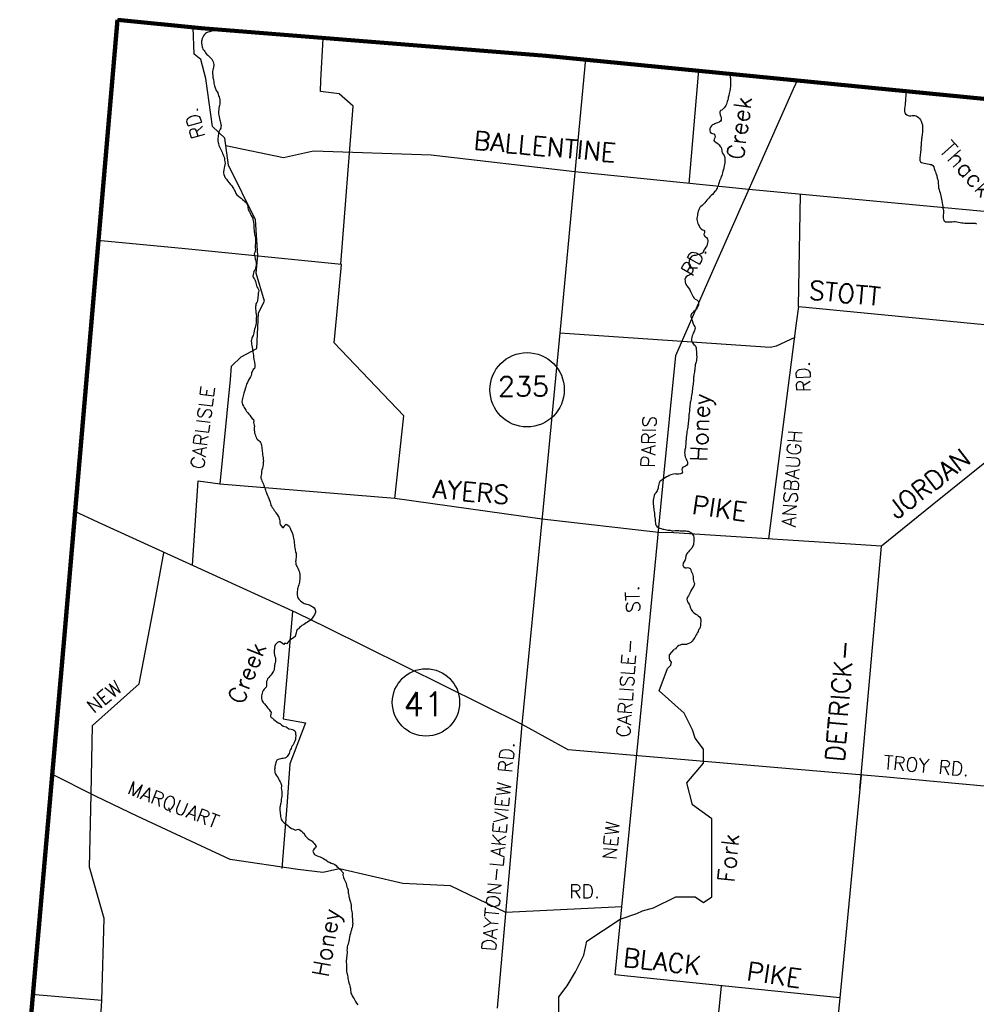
# Model space of a CAD drawing. Header units: feet. Extents: x 1615653 to 1618118, y 708897 to 711917.
# Tile 19 of 183: x 1618044 to 1618055, y 710540 to 710552. Entities that reach past the tile are written whole.
import ezdxf
from ezdxf.enums import TextEntityAlignment as Align

# ---------------------------------------------------------------- set-up
doc = ezdxf.new("R2010")
doc.units = ezdxf.units.FT
doc.header["$LTSCALE"] = 20
doc.header["$MEASUREMENT"] = 0
doc.layers.add('30_COUNTY_BORDER', color=6, linetype='Continuous', lineweight=100)
for name, color, linetype in [('35_INTERSTATE_ROADS', 130, 'Continuous'), ('36_MAJOR_ROADS', 130, 'Continuous'), ('37_MINOR_ROADS', 130, 'Continuous'), ('58_MAJOR_WATER', 170, 'Continuous'), ('59_WATER_NAMES', 130, 'Continuous'), ('ROAD-TEXT', 2, 'Continuous')]:
    doc.layers.add(name, color=color, linetype=linetype)
doc.styles.add('ROMANS', font='romans')
doc.styles.get("Standard").update_dxf_attribs({"font": 'simplex.shx'})

msp = doc.modelspace()

# ---------------------------------------------------------------- linework, layer by layer
at = {"layer": '30_COUNTY_BORDER', "linetype": 'Continuous'}
for points in [[(1618044.39495, 710544.63876), (1618045.02054, 710551.92615)], [(1618044.39495, 710544.63876), (1618045.02054, 710551.92615)], [(1618045.02054, 710551.92615), (1618046.00522, 710551.82647), (1618050.06693, 710551.50169)], [(1618045.02054, 710551.92615), (1618046.00522, 710551.82647), (1618050.06693, 710551.50169)], [(1618067.54456, 710549.82746), (1618058.5277, 710550.70268), (1618055.89224, 710550.92697), (1618050.06693, 710551.50169)], [(1618067.54456, 710549.82746), (1618058.5277, 710550.70268), (1618055.89224, 710550.92697), (1618050.06693, 710551.50169)], [(1618043.87078, 710538.69403), (1618044.39495, 710544.63876)], [(1618043.87078, 710538.69403), (1618044.39495, 710544.63876)]]:
    msp.add_lwpolyline(points, dxfattribs=at)
at = {"layer": '35_INTERSTATE_ROADS', "linetype": 'Continuous'}
for points in [[(1618050.39432, 710550.00203), (1618050.534, 710551.46387)], [(1618050.24179, 710548.3629), (1618050.39432, 710550.00203)], [(1618050.02086, 710546.07082), (1618050.24179, 710548.3629)], [(1618044.7989, 710546.00909), (1618044.51268, 710546.13941)], [(1618049.78318, 710543.62977), (1618050.02086, 710546.07082)], [(1618047.12787, 710544.94403), (1618044.7989, 710546.00909)], [(1618047.48816, 710544.76613), (1618047.12787, 710544.94403)], [(1618049.78318, 710543.62977), (1618047.48816, 710544.76613)], [(1618049.63767, 710541.93922), (1618049.78318, 710543.62977)], [(1618051.51107, 710543.22911), (1618050.32585, 710543.33166), (1618049.78318, 710543.62977)], [(1618054.02743, 710543.01388), (1618051.51107, 710543.22911)], [(1618056.54238, 710542.78423), (1618054.02743, 710543.01388)], [(1618049.49216, 710540.29282), (1618049.63767, 710541.93922)]]:
    msp.add_lwpolyline(points, dxfattribs=at)
at = {"layer": '35_INTERSTATE_ROADS'}
msp.add_lwpolyline([(1618053.77072, 710543.03358), (1618053.51931, 710540.41118), (1618053.43517, 710539.53237), (1618053.79577, 710539.25649), (1618054.09617, 710539.15333), (1618054.58854, 710538.90686), (1618056.78874, 710537.73361)], dxfattribs=at)
at = {"layer": '36_MAJOR_ROADS', "linetype": 'Continuous'}
for points in [[(1618046.00277, 710551.45748), (1618045.92555, 710551.52183), (1618045.91027, 710551.83589)], [(1618046.67282, 710549.15039), (1618046.64377, 710549.57136), (1618046.32614, 710550.21323), (1618046.28316, 710550.53256), (1618046.14092, 710550.67088), (1618046.0623, 710551.23203), (1618046.00277, 710551.45748)], [(1618052.97729, 710551.11099), (1618053.03049, 710551.23104)], [(1618051.96697, 710548.83716), (1618052.97729, 710551.11099)], [(1618046.29504, 710550.44431), (1618046.97598, 710550.30445), (1618047.32581, 710550.38426), (1618048.71411, 710550.33625), (1618050.40218, 710550.13862)], [(1618050.40218, 710550.13862), (1618052.45169, 710549.93039), (1618054.92264, 710549.70144), (1618057.39359, 710549.47249), (1618058.38171, 710549.37979), (1618060.85219, 710549.13089), (1618063.03652, 710548.91028)], [(1618045.77795, 710549.2346), (1618044.78638, 710549.32767)], [(1618047.60188, 710548.4472), (1618047.65649, 710549.04615), (1618045.77795, 710549.2346)], [(1618046.34983, 710547.68989), (1618046.36477, 710547.84685), (1618046.47596, 710547.95601), (1618046.65954, 710548.05575), (1618046.6805, 710548.47549), (1618046.74938, 710548.6142), (1618046.65388, 710548.9418), (1618046.67282, 710549.15039)], [(1618051.4396, 710546.43692), (1618051.58975, 710547.97505), (1618051.96697, 710548.83716)], [(1618048.28455, 710546.28983), (1618048.38873, 710547.26206), (1618047.57235, 710548.12404), (1618047.60188, 710548.4472)], [(1618053.01227, 710548.35355), (1618053.03741, 710548.55189), (1618055.34388, 710548.32758), (1618057.84951, 710548.08391), (1618058.40267, 710548.02932)], [(1618052.6857, 710545.81443), (1618053.01227, 710548.35355)], [(1618045.90336, 710545.50401), (1618045.97252, 710546.50018), (1618046.23025, 710546.4637), (1618046.34983, 710547.68989)], [(1618051.19782, 710543.96027), (1618051.4396, 710546.43692)], [(1618050.01824, 710546.04753), (1618048.28455, 710546.28983)], [(1618051.38615, 710545.88945), (1618050.01824, 710546.04753)], [(1618051.56599, 710545.88675), (1618051.38615, 710545.88945)], [(1618054.01128, 710545.72881), (1618051.56599, 710545.88675)], [(1618053.77072, 710543.03358), (1618054.01149, 710545.72899)], [(1618045.45344, 710545.03239), (1618045.56494, 710545.65137)], [(1618044.7127, 710542.80931), (1618044.72752, 710543.61652), (1618045.27592, 710544.11027), (1618045.45344, 710545.03239)], [(1618050.95605, 710541.48362), (1618051.19782, 710543.96027)], [(1618050.95605, 710541.48362), (1618049.59014, 710541.41741), (1618048.93991, 710541.73239), (1618048.37779, 710541.75941), (1618047.63311, 710541.93219), (1618047.4378, 710541.88762), (1618047.14476, 710541.92464), (1618046.34801, 710542.03918), (1618045.25403, 710542.54962), (1618044.76983, 710542.78202), (1618044.24177, 710543.04931)], [(1618053.75586, 710542.87786), (1618053.77072, 710543.03358)], [(1618044.83885, 710540.38042), (1618044.86464, 710541.3449), (1618044.69067, 710541.95023), (1618044.7127, 710542.80931)], [(1618051.02222, 710540.66763), (1618050.87592, 710540.68305), (1618050.95605, 710541.48362)], [(1618053.51931, 710540.41118), (1618051.02222, 710540.66763)], [(1618051.86556, 710533.92642), (1618051.89016, 710534.71227), (1618051.96542, 710535.25653), (1618052.04686, 710535.30784), (1618052.09995, 710535.93385), (1618051.98729, 710535.94506), (1618051.93567, 710536.24874), (1618051.89877, 710536.50819), (1618051.84304, 710536.70886), (1618052.02639, 710538.71697), (1618052.07058, 710539.18659), (1618051.99477, 710539.23542), (1618052.128, 710540.55063)], [(1618044.55003, 710538.43008), (1618044.65155, 710539.06548), (1618045.15722, 710539.85114), (1618044.81382, 710540.0015), (1618044.83885, 710540.38042)]]:
    msp.add_lwpolyline(points, dxfattribs=at)
at = {"layer": '37_MINOR_ROADS', "linetype": 'Continuous'}
for points in [[(1618047.41553, 710551.21336), (1618047.44132, 710551.70075)], [(1618051.74599, 710549.99844), (1618051.86324, 710551.3325)], [(1618047.64954, 710549.04923), (1618047.79439, 710550.90659), (1618047.62871, 710551.05277), (1618047.40845, 710551.07981), (1618047.41553, 710551.21336)], [(1618053.03394, 710548.5496), (1618053.05689, 710549.87328)], [(1618044.64601, 710547.6925), (1618044.78638, 710549.32767)], [(1618050.22808, 710548.24221), (1618052.6992, 710548.07109), (1618052.77545, 710548.0856)], [(1618055.5909, 710548.30429), (1618055.46719, 710546.90251), (1618054.60846, 710546.21035)], [(1618052.77545, 710548.0856), (1618052.99404, 710548.19014)], [(1618048.28455, 710546.28983), (1618046.22584, 710546.45895)], [(1618054.60846, 710546.21035), (1618054.01128, 710545.72881)], [(1618047.07962, 710544.96106), (1618046.97055, 710543.69756), (1618047.23173, 710543.65151), (1618047.05068, 710543.16746), (1618047.01592, 710542.72163)], [(1618047.01592, 710542.72163), (1618046.95454, 710541.93456)], [(1618044.83885, 710540.38042), (1618044.00968, 710540.45293)]]:
    msp.add_lwpolyline(points, dxfattribs=at)
at = {"layer": '58_MAJOR_WATER', "linetype": 'Continuous'}
for p, q in [((1618051.69938, 710545.4747), (1618051.71233, 710545.47435)), ((1618051.71233, 710545.47435), (1618051.72643, 710545.47895)), ((1618051.72643, 710545.47895), (1618051.74433, 710545.47545)), ((1618051.74433, 710545.47545), (1618051.75798, 710545.4651)), ((1618051.75798, 710545.4651), (1618051.76653, 710545.44885)), ((1618051.76653, 710545.44885), (1618051.77213, 710545.43365)), ((1618051.77213, 710545.43365), (1618051.77968, 710545.41845)), ((1618051.77968, 710545.41845), (1618051.78628, 710545.40425)), ((1618051.78628, 710545.40425), (1618051.79188, 710545.3891)), ((1618051.79188, 710545.3891), (1618051.79543, 710545.373)), ((1618051.79543, 710545.373), (1618051.79608, 710545.35995)), ((1618051.79608, 710545.35995), (1618051.79643, 710545.33595)), ((1618051.79643, 710545.33595), (1618051.79803, 710545.32085)), ((1618051.79803, 710545.32085), (1618051.80353, 710545.3037)), ((1618051.77203, 710545.2105), (1618051.76453, 710545.1917)), ((1618051.77938, 710545.2233), (1618051.77203, 710545.2105)), ((1618051.78993, 710545.24405), (1618051.77938, 710545.2233)), ((1618051.80128, 710545.25675), (1618051.78993, 710545.24405)), ((1618051.80863, 710545.27055), (1618051.80128, 710545.25675)), ((1618051.80353, 710545.3037), (1618051.80913, 710545.28855)), ((1618051.80913, 710545.28855), (1618051.80863, 710545.27055)), ((1618051.72358, 710545.11775), (1618051.72223, 710545.1048)), ((1618051.72223, 710545.1048), (1618051.72483, 710545.0907)), ((1618051.72993, 710545.1306), (1618051.72358, 710545.11775)), ((1618051.72483, 710545.0907), (1618051.72943, 710545.0756)), ((1618051.73928, 710545.14335), (1618051.72993, 710545.1306)), ((1618051.74768, 710545.15915), (1618051.73928, 710545.14335)), ((1618051.75508, 710545.17495), (1618051.74768, 710545.15915)), ((1618051.76453, 710545.1917), (1618051.75508, 710545.17495)), ((1618051.72943, 710545.0756), (1618051.73898, 710545.0593)), ((1618051.73898, 710545.0593), (1618051.74758, 710545.04505)), ((1618051.74758, 710545.04505), (1618051.75408, 710545.02785)), ((1618051.75408, 710545.02785), (1618051.75968, 710545.0127)), ((1618051.75968, 710545.0127), (1618051.76528, 710544.99955)), ((1618051.76528, 710544.99955), (1618051.77193, 710544.98535)), ((1618051.77193, 710544.98535), (1618051.78523, 710544.96195)), ((1618051.78523, 710544.96195), (1618051.79788, 710544.9496)), ((1618051.79788, 710544.9496), (1618051.81163, 710544.9402)), ((1618051.81163, 710544.9402), (1618051.82633, 710544.9298)), ((1618051.82633, 710544.9298), (1618051.84198, 710544.91935)), ((1618051.84198, 710544.91935), (1618051.85573, 710544.91)), ((1618051.85573, 710544.91), (1618051.87038, 710544.8976)), ((1618051.87038, 710544.8976), (1618051.88078, 710544.8763)), ((1618051.88078, 710544.8763), (1618051.88528, 710544.85915)), ((1618051.88528, 710544.85915), (1618051.88378, 710544.84115)), ((1618051.85918, 710544.74375), (1618051.85268, 710544.72495)), ((1618051.86953, 710544.7575), (1618051.85918, 710544.74375)), ((1618051.87703, 710544.7763), (1618051.86953, 710544.7575)), ((1618051.88248, 710544.79315), (1618051.87703, 710544.7763)), ((1618051.88218, 710544.8192), (1618051.88183, 710544.8062)), ((1618051.88183, 710544.8062), (1618051.88248, 710544.79315)), ((1618051.88378, 710544.84115), (1618051.88218, 710544.8192)), ((1618051.79508, 710544.62545), (1618051.78463, 710544.60975)), ((1618051.80443, 710544.6392), (1618051.79508, 710544.62545)), ((1618051.81283, 710544.654), (1618051.80443, 710544.6392)), ((1618051.82128, 710544.67075), (1618051.81283, 710544.654)), ((1618051.82863, 710544.68455), (1618051.82128, 710544.67075)), ((1618051.83798, 710544.6983), (1618051.82863, 710544.68455)), ((1618051.84733, 710544.7121), (1618051.83798, 710544.6983)), ((1618051.85268, 710544.72495), (1618051.84733, 710544.7121)), ((1618051.58558, 710544.52115), (1618051.57233, 710544.5115)), ((1618051.59793, 710544.5348), (1618051.58558, 710544.52115)), ((1618051.60923, 710544.5475), (1618051.59793, 710544.5348)), ((1618051.62453, 710544.5591), (1618051.60923, 710544.5475)), ((1618051.64063, 710544.56465), (1618051.62453, 710544.5591)), ((1618051.65783, 710544.5722), (1618051.64063, 710544.56465)), ((1618051.67183, 710544.5728), (1618051.65783, 710544.5722)), ((1618051.68778, 710544.57235), (1618051.67183, 710544.5728)), ((1618051.70273, 710544.57095), (1618051.68778, 710544.57235)), ((1618051.71578, 710544.5736), (1618051.70273, 710544.57095)), ((1618051.73093, 710544.5792), (1618051.71578, 710544.5736)), ((1618051.75308, 710544.5876), (1618051.73093, 710544.5792)), ((1618051.76928, 710544.59515), (1618051.75308, 710544.5876)), ((1618051.78463, 710544.60975), (1618051.76928, 710544.59515))]:
    msp.add_line(p, q, dxfattribs=at)
at = {"layer": '58_MAJOR_WATER'}
for p, q in [((1618051.51638, 710544.44918), (1618051.57233, 710544.5115)), ((1618051.51638, 710544.41601), (1618051.51638, 710544.44918)), ((1618051.52052, 710544.38699), (1618051.51638, 710544.41601)), ((1618051.39366, 710544.02571), (1618051.49192, 710544.28773)), ((1618051.49192, 710544.28773), (1618051.53296, 710544.32894)), ((1618051.54125, 710544.36211), (1618051.52052, 710544.38699)), ((1618051.53296, 710544.32894), (1618051.54125, 710544.36211)), ((1618051.68845, 710543.76368), (1618051.39366, 710544.02571)), ((1618051.78672, 710543.56717), (1618051.68845, 710543.76368)), ((1618051.81947, 710543.46891), (1618051.78672, 710543.56717)), ((1618051.91774, 710543.33789), (1618051.81947, 710543.46891)), ((1618051.91774, 710543.17413), (1618051.91774, 710543.33789)), ((1618051.72121, 710542.94486), (1618051.91774, 710543.17413)), ((1618051.78672, 710542.68283), (1618051.72121, 710542.94486)), ((1618052.016, 710542.51907), (1618051.78672, 710542.68283)), ((1618052.016, 710542.32255), (1618052.016, 710542.51907)), ((1618052.016, 710542.02777), (1618052.016, 710542.32255)), ((1618052.016, 710541.86401), (1618052.016, 710542.02777)), ((1618052.016, 710541.60198), (1618052.016, 710541.86401)), ((1618051.32815, 710541.47097), (1618051.59019, 710541.60198)), ((1618051.59019, 710541.60198), (1618051.62294, 710541.60198)), ((1618051.62294, 710541.60198), (1618051.81947, 710541.60198)), ((1618051.81947, 710541.60198), (1618051.91774, 710541.53648)), ((1618051.91774, 710541.53648), (1618052.016, 710541.60198)), ((1618050.93509, 710541.33996), (1618051.13162, 710541.40546)), ((1618051.13162, 710541.40546), (1618051.19713, 710541.43822)), ((1618051.19713, 710541.43822), (1618051.32815, 710541.47097)), ((1618050.73856, 710541.20895), (1618050.93509, 710541.33996)), ((1618050.54204, 710541.07793), (1618050.73856, 710541.20895)), ((1618050.50928, 710540.91417), (1618050.54204, 710541.07793)), ((1618050.41102, 710540.71765), (1618050.50928, 710540.91417)), ((1618050.31275, 710540.55388), (1618050.41102, 710540.71765)), ((1618050.21449, 710540.42287), (1618050.31275, 710540.55388)), ((1618050.21449, 710540.1936), (1618050.21449, 710540.42287))]:
    msp.add_line(p, q, dxfattribs=at)
at = {"layer": '58_MAJOR_WATER', "linetype": 'Continuous'}
for points in [[(1618046.19902, 710551.80951), (1618046.18088, 710551.80295), (1618046.16678, 710551.80025), (1618046.14963, 710551.79555), (1618046.13053, 710551.7909), (1618046.11543, 710551.78715), (1618046.10233, 710551.7834), (1618046.08518, 710551.7777), (1618046.07003, 710551.772), (1618046.05683, 710551.7642), (1618046.04358, 710551.75245), (1618046.03328, 710551.7376), (1618046.02393, 710551.7217), (1618046.01663, 710551.7048), (1618046.01223, 710551.68585), (1618046.00998, 710551.67285), (1618046.01058, 710551.6538), (1618046.01408, 710551.6277), (1618046.01773, 710551.60755), (1618046.02043, 710551.5935), (1618046.02618, 710551.57935), (1618046.03988, 710551.56305), (1618046.04863, 710551.54985), (1618046.05738, 710551.53465), (1618046.07303, 710551.5153), (1618046.08593, 710551.50905), (1618046.10558, 710551.48965), (1618046.11733, 710551.4764), (1618046.13208, 710551.46005), (1618046.13978, 710551.4459), (1618046.14753, 710551.4317), (1618046.15223, 710551.41555), (1618046.15393, 710551.4005), (1618046.15463, 710551.38545), (1618046.15128, 710551.36545), (1618046.14598, 710551.35255), (1618046.14163, 710551.33355), (1618046.14023, 710551.31455), (1618046.13778, 710551.29055), (1618046.14138, 710551.2694), (1618046.14393, 710551.2473), (1618046.14568, 710551.23325), (1618046.14928, 710551.21315), (1618046.15398, 710551.197), (1618046.15663, 710551.1799), (1618046.15928, 710551.16185), (1618046.16303, 710551.1467), (1618046.16953, 710551.12255), (1618046.17723, 710551.10635), (1618046.18398, 710551.0922), (1618046.19273, 710551.078), (1618046.20048, 710551.0638), (1618046.20613, 710551.04565), (1618046.21088, 710551.03155), (1618046.21758, 710551.0174), (1618046.22333, 710551.00325), (1618046.22698, 710550.9841), (1618046.22423, 710550.9471), (1618046.22398, 710550.93305), (1618046.22163, 710550.91705), (1618046.21938, 710550.90405), (1618046.21503, 710550.8861), (1618046.21268, 710550.8681), (1618046.21033, 710550.8511), (1618046.20898, 710550.8321), (1618046.20968, 710550.81705), (1618046.21238, 710550.80295), (1618046.21903, 710550.7838), (1618046.22263, 710550.76265), (1618046.22728, 710550.74455), (1618046.23003, 710550.73145), (1618046.23273, 710550.71635), (1618046.23733, 710550.69425), (1618046.24003, 710550.68015), (1618046.23878, 710550.66515), (1618046.23548, 710550.65015), (1618046.22918, 710550.63625), (1618046.21458, 710550.60645), (1618046.21028, 710550.5935), (1618046.20798, 710550.5785), (1618046.20568, 710550.5615), (1618046.20638, 710550.54745), (1618046.20203, 710550.5305), (1618046.20273, 710550.51345), (1618046.20248, 710550.5004), (1618046.20513, 710550.4823), (1618046.20983, 710550.4672), (1618046.21543, 710550.44605), (1618046.22313, 710550.43085), (1618046.22888, 710550.4157), (1618046.23653, 710550.3965), (1618046.24523, 710550.3813), (1618046.25198, 710550.36815), (1618046.25768, 710550.353), (1618046.26438, 710550.33685), (1618046.26913, 710550.32375), (1618046.27483, 710550.3076), (1618046.27858, 710550.2925), (1618046.28123, 710550.2754), (1618046.28483, 710550.25425), (1618046.28848, 710550.23615)], [(1618052.23419, 710551.29682), (1618052.23143, 710551.27025), (1618052.22988, 710551.2503), (1618052.23248, 710551.2362), (1618052.23398, 710551.21815), (1618052.23343, 710551.19715), (1618052.23393, 710551.17815), (1618052.23358, 710551.16515), (1618052.23418, 710551.1511), (1618052.23273, 710551.13415), (1618052.23038, 710551.1212), (1618052.22903, 710551.1082), (1618052.22653, 710551.09025), (1618052.22208, 710551.0734), (1618052.21863, 710551.05745), (1618052.21303, 710551.0346), (1618052.20843, 710551.0117), (1618052.20608, 710550.99875), (1618052.20163, 710550.98185), (1618052.19513, 710550.96405), (1618052.19073, 710550.94815), (1618052.18628, 710550.93225), (1618052.17888, 710550.91645), (1618052.17153, 710550.90265), (1618052.16013, 710550.88895), (1618052.14678, 710550.8753), (1618052.13148, 710550.8627), (1618052.11833, 710550.85605), (1618052.10893, 710550.8413), (1618052.10948, 710550.8243), (1618052.11303, 710550.8082), (1618052.11663, 710550.79405), (1618052.12323, 710550.7789), (1618052.12468, 710550.75885), (1618052.12428, 710550.74385), (1618052.11693, 710550.731), (1618052.10263, 710550.7204), (1618052.08143, 710550.711), (1618052.06538, 710550.7084), (1618052.05018, 710550.70085), (1618052.03703, 710550.6932), (1618052.02388, 710550.68755), (1618052.01058, 710550.6759), (1618051.99923, 710550.6622), (1618051.99178, 710550.6444), (1618051.98938, 710550.63045), (1618051.99098, 710550.6164), (1618051.99558, 710550.60225), (1618052.00923, 710550.5899), (1618052.02218, 710550.5875), (1618052.03803, 710550.5841), (1618052.04953, 710550.56675), (1618052.05308, 710550.54965), (1618052.04873, 710550.53575), (1618052.04028, 710550.51895), (1618052.03993, 710550.50595), (1618052.04653, 710550.4918), (1618052.06228, 710550.48335), (1618052.07698, 710550.47395), (1618052.09068, 710550.46455), (1618052.10133, 710550.45125), (1618052.11383, 710550.4349), (1618052.12343, 710550.4206), (1618052.12903, 710550.40545), (1618052.13158, 710550.38935), (1618052.13113, 710550.37335), (1618052.13678, 710550.3602), (1618052.14833, 710550.3439), (1618052.16088, 710550.3285), (1618052.16448, 710550.3144), (1618052.16698, 710550.29635), (1618052.16943, 710550.27625), (1618052.16883, 710550.25425), (1618052.16748, 710550.24025), (1618052.16153, 710550.2064), (1618052.15693, 710550.1825), (1618052.15243, 710550.16465), (1618052.14588, 710550.1438), (1618052.14033, 710550.12395), (1618052.13593, 710550.10905), (1618052.13053, 710550.0932), (1618052.12613, 710550.0793), (1618052.11868, 710550.0625), (1618052.11123, 710550.0447), (1618052.10578, 710550.0288), (1618052.09928, 710550.009), (1618052.09378, 710549.9911), (1618052.08738, 710549.9753), (1618052.07998, 710549.9605), (1618052.07553, 710549.9446), (1618052.07018, 710549.9297), (1618052.06073, 710549.91295), (1618052.04738, 710549.89935), (1618052.03803, 710549.8866), (1618052.02063, 710549.87005), (1618052.00728, 710549.8574), (1618051.99293, 710549.8428), (1618051.98258, 710549.83005), (1618051.96918, 710549.8144), (1618051.95683, 710549.80075), (1618051.94448, 710549.7881)], [(1618054.29726, 710551.09094), (1618054.29783, 710551.0773), (1618054.29628, 710551.05635), (1618054.29593, 710551.04335), (1618054.29553, 710551.02935), (1618054.29468, 710550.99735), (1618054.29323, 710550.9804), (1618054.29178, 710550.9644), (1618054.29038, 710550.95045), (1618054.28903, 710550.93645), (1618054.28763, 710550.9225), (1618054.28628, 710550.9085), (1618054.28493, 710550.89555), (1618054.28348, 710550.8796), (1618054.28293, 710550.8586), (1618054.28253, 710550.8456), (1618054.28613, 710550.82945), (1618054.29473, 710550.8162), (1618054.30843, 710550.80585), (1618054.32518, 710550.79735), (1618054.34008, 710550.79495), (1618054.35608, 710550.7955), (1618054.37108, 710550.7971), (1618054.38513, 710550.7997), (1618054.40208, 710550.79925), (1618054.41698, 710550.79585), (1618054.42973, 710550.7865), (1618054.44438, 710550.7751), (1618054.45803, 710550.7637), (1618054.47153, 710550.7463), (1618054.47908, 710550.7301), (1618054.48553, 710550.7099), (1618054.49193, 710550.6887), (1618054.49453, 710550.67465), (1618054.49518, 710550.6616), (1618054.49483, 710550.6476), (1618054.49328, 710550.62865), (1618054.49178, 710550.60865), (1618054.48878, 710550.5727), (1618054.48623, 710550.55275), (1618054.48478, 710550.5358), (1618054.48343, 710550.5228), (1618054.48193, 710550.50485), (1618054.47943, 710550.4859), (1618054.47778, 710550.46095), (1618054.47628, 710550.44295), (1618054.47488, 710550.429), (1618054.47238, 710550.41005), (1618054.47183, 710550.39005), (1618054.47033, 710550.37105), (1618054.46788, 710550.35515), (1618054.46653, 710550.34115), (1618054.46503, 710550.3242), (1618054.46358, 710550.3072), (1618054.46203, 710550.28725), (1618054.46348, 710550.2672), (1618054.46813, 710550.25305), (1618054.48083, 710550.2437), (1618054.49578, 710550.2423), (1618054.51163, 710550.23885), (1618054.53153, 710550.2353), (1618054.55233, 710550.2287), (1618054.57018, 710550.2252), (1618054.58408, 710550.22185), (1618054.60003, 710550.2214), (1618054.61673, 710550.21095), (1618054.62528, 710550.1947), (1618054.63168, 710550.1745), (1618054.63808, 710550.1523), (1618054.64658, 710550.13405), (1618054.65218, 710550.1199), (1618054.65768, 710550.10175), (1618054.66228, 710550.0876), (1618054.66758, 710550.06245), (1618054.67118, 710550.0483), (1618054.67583, 710550.0352), (1618054.67738, 710550.01815), (1618054.67873, 710549.99405), (1618054.68023, 710549.977), (1618054.68083, 710549.962), (1618054.68248, 710549.94895), (1618054.68513, 710549.93585), (1618054.68973, 710549.9227), (1618054.69433, 710549.9076), (1618054.69973, 710549.8864), (1618054.70428, 710549.8693), (1618054.70878, 710549.85115), (1618054.71228, 710549.83305), (1618054.71673, 710549.8129), (1618054.72118, 710549.79275), (1618054.72653, 710549.7696), (1618054.72888, 710549.7465), (1618054.73138, 710549.72845), (1618054.73383, 710549.70835), (1618054.73643, 710549.69425), (1618054.73893, 710549.6762), (1618054.73913, 710549.64615), (1618054.73668, 710549.6302), (1618054.73618, 710549.6102), (1618054.73773, 710549.59415), (1618054.74028, 710549.5791)], [(1618046.28848, 710550.23615), (1618046.28613, 710550.21715), (1618046.28173, 710550.1992), (1618046.27643, 710550.18325), (1618046.27198, 710550.1603), (1618046.26943, 710550.13325), (1618046.26918, 710550.12025), (1618046.27283, 710550.10215), (1618046.28053, 710550.08595), (1618046.29013, 710550.0647), (1618046.30288, 710550.04945), (1618046.31648, 710550.02815), (1618046.33708, 710550.0047), (1618046.35273, 710549.98635), (1618046.36543, 710549.96905), (1618046.38013, 710549.95175), (1618046.38688, 710549.9376), (1618046.39948, 710549.9163), (1618046.40618, 710549.90215), (1618046.41483, 710549.88195), (1618046.42653, 710549.86565), (1618046.44523, 710549.84825), (1618046.46403, 710549.8349), (1618046.47783, 710549.8236), (1618046.49158, 710549.8103), (1618046.50638, 710549.799), (1618046.52123, 710549.7877), (1618046.53498, 710549.7734), (1618046.54273, 710549.76025), (1618046.55138, 710549.743), (1618046.55608, 710549.7259), (1618046.55678, 710549.71185), (1618046.55853, 710549.6978), (1618046.56613, 710549.6766), (1618046.57488, 710549.6634), (1618046.58163, 710549.65025), (1618046.58638, 710549.6371), (1618046.59608, 710549.6199), (1618046.60678, 710549.60265), (1618046.61353, 710549.5895), (1618046.61528, 710549.5754), (1618046.61793, 710549.55835), (1618046.62048, 710549.5342), (1618046.62418, 710549.5201), (1618046.62593, 710549.50705), (1618046.62643, 710549.482), (1618046.62713, 710549.46595), (1618046.62783, 710549.4489), (1618046.62943, 710549.4298), (1618046.63218, 710549.4167), (1618046.63493, 710549.40265), (1618046.63863, 710549.3865), (1618046.64128, 710549.36845), (1618046.64388, 710549.34835), (1618046.64543, 710549.32625), (1618046.64413, 710549.30925), (1618046.64378, 710549.2932), (1618046.64248, 710549.2772), (1618046.64218, 710549.26215), (1618046.64278, 710549.2421), (1618046.64438, 710549.221), (1618046.63568, 710549.1851), (1618046.63133, 710549.16915), (1618046.63298, 710549.14905), (1618046.63668, 710549.13295), (1618046.64228, 710549.1128), (1618046.64703, 710549.09865), (1618046.64973, 710549.0846), (1618046.65143, 710549.0695), (1618046.65318, 710549.05545), (1618046.65393, 710549.0424), (1618046.65363, 710549.02835), (1618046.64608, 710549.00045), (1618046.63973, 710548.98355), (1618046.63148, 710548.96965), (1618046.62718, 710548.9567), (1618046.62188, 710548.94175), (1618046.61763, 710548.9278), (1618046.61518, 710548.9068), (1618046.62288, 710548.8886), (1618046.63253, 710548.8704), (1618046.64328, 710548.85615), (1618046.64703, 710548.84305), (1618046.64878, 710548.83), (1618046.65243, 710548.81185), (1618046.65613, 710548.79775), (1618046.66188, 710548.78365), (1618046.67158, 710548.7664), (1618046.67923, 710548.7492), (1618046.68398, 710548.7351), (1618046.68068, 710548.7191), (1618046.67843, 710548.70615), (1618046.67713, 710548.6921), (1618046.67588, 710548.6791), (1618046.67353, 710548.6611), (1618046.67118, 710548.6441), (1618046.66988, 710548.6291), (1618046.66758, 710548.6141), (1618046.66228, 710548.59815), (1618046.64893, 710548.5814), (1618046.64753, 710548.56135)], [(1618051.94448, 710549.7881), (1618051.93308, 710549.7724), (1618051.91663, 710549.7538), (1618051.90028, 710549.74025), (1618051.88498, 710549.72865), (1618051.87463, 710549.71495), (1618051.86623, 710549.70015), (1618051.85988, 710549.68735), (1618051.85543, 710549.67045), (1618051.85003, 710549.6556), (1618051.84553, 710549.6357), (1618051.84418, 710549.6227), (1618051.84068, 710549.6058), (1618051.83823, 710549.58785), (1618051.83888, 710549.57485), (1618051.84493, 710549.54165), (1618051.84953, 710549.5265), (1618051.85613, 710549.5123), (1618051.86373, 710549.4981), (1618051.87328, 710549.4818), (1618051.89083, 710549.4663), (1618051.90648, 710549.4539), (1618051.92128, 710549.44845), (1618051.92893, 710549.43525), (1618051.92743, 710549.4183), (1618051.92003, 710549.40145), (1618051.92358, 710549.38635), (1618051.93618, 710549.372), (1618051.95083, 710549.3606), (1618051.96533, 710549.3432), (1618051.96593, 710549.32815), (1618051.96558, 710549.31515), (1618051.96313, 710549.2982), (1618051.95968, 710549.2813), (1618051.95423, 710549.26545), (1618051.94578, 710549.24865), (1618051.93333, 710549.23), (1618051.92188, 710549.2133), (1618051.91753, 710549.2004), (1618051.90908, 710549.1836), (1618051.89483, 710549.174), (1618051.87568, 710549.1675), (1618051.85658, 710549.16105), (1618051.82133, 710549.151), (1618051.80433, 710549.14945), (1618051.79028, 710549.14785), (1618051.77508, 710549.13825), (1618051.76368, 710549.12355), (1618051.74898, 710549.09595), (1618051.74748, 710549.078), (1618051.74503, 710549.06105), (1618051.74453, 710549.04405), (1618051.75608, 710549.0267), (1618051.77173, 710549.01525), (1618051.78443, 710549.0059), (1618051.79093, 710548.9867), (1618051.79143, 710548.9697), (1618051.78388, 710548.9479), (1618051.77153, 710548.9352), (1618051.75723, 710548.9226), (1618051.74108, 710548.91605), (1618051.72793, 710548.9094), (1618051.71368, 710548.8998), (1618051.70333, 710548.88605), (1618051.69788, 710548.8702), (1618051.69928, 710548.84815), (1618051.69993, 710548.8351), (1618051.70453, 710548.82095), (1618051.71973, 710548.79155), (1618051.73423, 710548.7751), (1618051.74678, 710548.75875), (1618051.75438, 710548.74555), (1618051.76293, 710548.7283), (1618051.77148, 710548.71205), (1618051.78098, 710548.6948), (1618051.78558, 710548.68065), (1618051.79313, 710548.6644), (1618051.80473, 710548.6511), (1618051.82033, 710548.63765), (1618051.84003, 710548.6271), (1618051.85363, 710548.6127), (1618051.85718, 710548.5976), (1618051.85783, 710548.5836), (1618051.85638, 710548.5666), (1618051.85098, 710548.55175), (1618051.84053, 710548.53505), (1618051.83213, 710548.52025), (1618051.81773, 710548.50465), (1618051.80143, 710548.49205), (1618051.79008, 710548.47935), (1618051.77568, 710548.46275), (1618051.76923, 710548.4459), (1618051.76788, 710548.43295), (1618051.77148, 710548.41885), (1618051.77708, 710548.4057), (1618051.78163, 710548.38955), (1618051.78623, 710548.3734), (1618051.79343, 710548.3452), (1618051.80398, 710548.3289), (1618051.81343, 710548.3106), (1618051.81703, 710548.2955)], [(1618054.74028, 710549.5791), (1618054.74388, 710549.56295), (1618054.75843, 710549.54755), (1618054.77138, 710549.5462), (1618054.78838, 710549.54775), (1618054.80633, 710549.54725), (1618054.82733, 710549.54765), (1618054.84228, 710549.54725), (1618054.86033, 710549.54975), (1618054.87928, 710549.54925), (1618054.89823, 710549.5487), (1618054.91708, 710549.5442), (1618054.93493, 710549.5407), (1618054.95478, 710549.53615), (1618054.97173, 710549.5357), (1618054.99163, 710549.53215), (1618055.01158, 710549.5326), (1618055.03448, 710549.52995), (1618055.05648, 710549.53035), (1618055.07848, 710549.53275), (1618055.09348, 710549.53235), (1618055.11238, 710549.5308), (1618055.12818, 710549.5244)], [(1618046.64753, 710548.56135), (1618046.64628, 710548.54835), (1618046.64573, 710548.5223), (1618046.64928, 710548.49915), (1618046.64998, 710548.4831), (1618046.65448, 710548.45695), (1618046.65608, 710548.4369), (1618046.65478, 710548.4199), (1618046.65443, 710548.40385), (1618046.65398, 710548.3788), (1618046.65263, 710548.3608), (1618046.65003, 710548.33075), (1618046.64473, 710548.3178), (1618046.64248, 710548.30385), (1618046.63408, 710548.28395), (1618046.62418, 710548.239), (1618046.62188, 710548.225), (1618046.61658, 710548.2091), (1618046.60718, 710548.1892), (1618046.60288, 710548.17625), (1618046.59648, 710548.15535), (1618046.59618, 710548.1403), (1618046.59688, 710548.12425), (1618046.59853, 710548.1072), (1618046.60023, 710548.0921), (1618046.60488, 710548.07195), (1618046.61038, 710548.0458), (1618046.61578, 710548.01565), (1618046.61838, 710547.99355), (1618046.62003, 710547.97645), (1618046.62358, 710547.95335), (1618046.62703, 710547.9252), (1618046.63073, 710547.9091), (1618046.63348, 710547.895), (1618046.63803, 710547.87185), (1618046.63763, 710547.8518), (1618046.63728, 710547.8348), (1618046.63503, 710547.8218), (1618046.61973, 710547.80805), (1618046.61348, 710547.79515), (1618046.59798, 710547.77135), (1618046.59668, 710547.75535), (1618046.59433, 710547.73835), (1618046.58798, 710547.72145), (1618046.57658, 710547.7016), (1618046.56318, 710547.6818), (1618046.55258, 710547.65395), (1618046.54018, 710547.63415), (1618046.53593, 710547.6212), (1618046.53063, 710547.60625), (1618046.52633, 710547.5913), (1618046.52083, 710547.56735), (1618046.51653, 710547.55335), (1618046.50903, 710547.52845), (1618046.50273, 710547.51355), (1618046.50048, 710547.50055), (1618046.49613, 710547.4816), (1618046.49283, 710547.4676), (1618046.48743, 710547.44765), (1618046.48613, 710547.43365), (1618046.48768, 710547.41055), (1618046.49243, 710547.39545), (1618046.50408, 710547.3762), (1618046.51078, 710547.362), (1618046.51853, 710547.34785), (1618046.53223, 710547.33055), (1618046.54093, 710547.31535), (1618046.54973, 710547.30215), (1618046.56738, 710547.28375), (1618046.57918, 710547.2705), (1618046.59183, 710547.25225), (1618046.60648, 710547.2329), (1618046.62023, 710547.2196), (1618046.62393, 710547.2035), (1618046.62358, 710547.18445), (1618046.62528, 710547.1704), (1618046.63003, 710547.1553), (1618046.63173, 710547.1402), (1618046.63038, 710547.1222), (1618046.63113, 710547.10915), (1618046.63088, 710547.0961), (1618046.63158, 710547.08205), (1618046.63418, 710547.05995), (1618046.63983, 710547.0418), (1618046.64458, 710547.0287), (1618046.65323, 710547.0115), (1618046.65898, 710546.99635), (1618046.66973, 710546.9831), (1618046.68458, 710546.9728), (1618046.69738, 710546.96255), (1618046.70513, 710546.94835), (1618046.71188, 710546.9352), (1618046.71748, 710546.91305), (1618046.72003, 710546.88995), (1618046.72408, 710546.84175), (1618046.72683, 710546.82865), (1618046.72838, 710546.8046), (1618046.73108, 710546.7885), (1618046.73373, 710546.7704), (1618046.73728, 710546.7483), (1618046.73793, 710546.7312)], [(1618051.81703, 710548.2955), (1618051.81568, 710548.28155), (1618051.81128, 710548.26765), (1618051.80383, 710548.24985), (1618051.79643, 710548.235), (1618051.79208, 710548.22215), (1618051.78363, 710548.20535), (1618051.77903, 710548.18345), (1618051.77563, 710548.16855), (1618051.77518, 710548.15155), (1618051.77973, 710548.1354), (1618051.78833, 710548.12115), (1618051.80288, 710548.10475), (1618051.81748, 710548.09235), (1618051.82503, 710548.0751), (1618051.82963, 710548.062), (1618051.83028, 710548.04795), (1618051.83538, 710548.0148), (1618051.83583, 710547.99575), (1618051.83528, 710547.97575), (1618051.83678, 710547.9577), (1618051.83598, 710547.9277), (1618051.83463, 710547.91475), (1618051.83118, 710547.8978), (1618051.82028, 710547.8641), (1618051.81783, 710547.84715), (1618051.81523, 710547.8252), (1618051.81373, 710547.80625), (1618051.81128, 710547.7913), (1618051.81088, 710547.7763), (1618051.80848, 710547.76135), (1618051.80413, 710547.74745), (1618051.80163, 710547.7295), (1618051.80028, 710547.71655), (1618051.79888, 710547.70155), (1618051.79843, 710547.68455), (1618051.79708, 710547.6716), (1618051.79548, 710547.64965), (1618051.79413, 710547.63665), (1618051.79153, 710547.6157), (1618051.78798, 710547.5938), (1618051.78648, 710547.5758), (1618051.78403, 710547.5589), (1618051.78253, 710547.5419), (1618051.78003, 710547.52195), (1618051.77653, 710547.50405), (1618051.77183, 710547.47815), (1618051.76948, 710547.4642), (1618051.76598, 710547.4473), (1618051.76363, 710547.43335), (1618051.76123, 710547.4194), (1618051.75883, 710547.40345), (1618051.75738, 710547.3875), (1618051.75603, 710547.3735), (1618051.75333, 710547.34755), (1618051.75193, 710547.3336), (1618051.75043, 710547.3156), (1618051.74798, 710547.2977), (1618051.74543, 710547.27875), (1618051.74398, 710547.26075), (1618051.74358, 710547.24775), (1618051.74218, 710547.2328), (1618051.74183, 710547.2188), (1618051.74038, 710547.2028), (1618051.73768, 710547.17685), (1618051.73633, 710547.1639), (1618051.73388, 710547.14695), (1618051.73138, 710547.128), (1618051.72788, 710547.1111), (1618051.72548, 710547.09615), (1618051.72203, 710547.07925), (1618051.72063, 710547.06325), (1618051.71573, 710547.03135), (1618051.71428, 710547.0134), (1618051.71178, 710546.99545), (1618051.71143, 710546.98245), (1618051.70903, 710546.9685), (1618051.70868, 710546.9555), (1618051.70828, 710546.9395), (1618051.70533, 710546.90555), (1618051.70283, 710546.8876), (1618051.69953, 710546.8747), (1618051.69718, 710546.86175), (1618051.69568, 710546.8438), (1618051.69433, 710546.8308), (1618051.69498, 710546.8178), (1618051.69843, 710546.7987), (1618051.70198, 710546.78255), (1618051.70748, 710546.7634), (1618051.71308, 710546.75025), (1618051.71973, 710546.73705), (1618051.72828, 710546.7218), (1618051.72993, 710546.70775), (1618051.72948, 710546.69275), (1618051.71613, 710546.6791), (1618051.70298, 710546.67145), (1618051.68878, 710546.66385), (1618051.67468, 710546.65925), (1618051.66433, 710546.6455), (1618051.66193, 710546.63055), (1618051.66453, 710546.6175)], [(1618046.73793, 710546.7312), (1618046.73668, 710546.7172), (1618046.73538, 710546.7012), (1618046.73408, 710546.6882), (1618046.72973, 710546.66925), (1618046.72628, 710546.64725), (1618046.72088, 710546.6273), (1618046.71753, 710546.6103), (1618046.71523, 710546.5953), (1618046.71398, 710546.5813), (1618046.71063, 710546.56335), (1618046.70938, 710546.5503), (1618046.70993, 710546.52925), (1618046.71463, 710546.51215), (1618046.71938, 710546.498), (1618046.72908, 710546.4818), (1618046.73863, 710546.45955), (1618046.74338, 710546.44445), (1618046.74908, 710546.4303), (1618046.75383, 710546.41515), (1618046.75853, 710546.40105), (1618046.76328, 710546.3869), (1618046.76803, 710546.3728), (1618046.77473, 710546.35665), (1618046.77948, 710546.3435), (1618046.78513, 710546.32535), (1618046.79383, 710546.31015), (1618046.80148, 710546.29095), (1618046.81663, 710546.24655), (1618046.82138, 710546.23145), (1618046.82603, 710546.2133), (1618046.83473, 710546.1981), (1618046.84248, 710546.18495), (1618046.85223, 710546.1707), (1618046.86388, 710546.15045), (1618046.87563, 710546.1362), (1618046.88633, 710546.12095), (1618046.89998, 710546.10165), (1618046.91163, 710546.0824), (1618046.91838, 710546.06925), (1618046.92213, 710546.05615), (1618046.92688, 710546.042), (1618046.93063, 710546.0289), (1618046.93038, 710546.0149), (1618046.93108, 710546.00085), (1618046.93678, 710545.9857), (1618046.94653, 710545.96945), (1618046.96313, 710545.9481), (1618046.97618, 710545.94985), (1618046.98748, 710545.9627), (1618046.99483, 710545.9806), (1618047.00798, 710545.98635), (1618047.02583, 710545.978), (1618047.04058, 710545.9627), (1618047.05318, 710545.9414), (1618047.05793, 710545.92825), (1618047.07713, 710545.8858), (1618047.08278, 710545.86765), (1618047.08728, 710545.8405), (1618047.09193, 710545.82235), (1618047.09758, 710545.8042), (1618047.10023, 710545.78615), (1618047.10193, 710545.77005), (1618047.10348, 710545.74595), (1618047.10608, 710545.72485), (1618047.10873, 710545.7088), (1618047.11043, 710545.6917), (1618047.11783, 710545.6595), (1618047.12353, 710545.64535), (1618047.12513, 710545.62425), (1618047.12478, 710545.60725), (1618047.12453, 710545.5942), (1618047.12128, 710545.58025), (1618047.11788, 710545.56125), (1618047.11663, 710545.54725), (1618047.11828, 710545.53115), (1618047.12103, 710545.5181), (1618047.12868, 710545.4989), (1618047.13643, 710545.4847), (1618047.14213, 710545.4696), (1618047.15183, 710545.45235), (1618047.15753, 710545.4362), (1618047.16313, 710545.41405), (1618047.16673, 710545.39395), (1618047.16638, 710545.3769), (1618047.16713, 710545.36385), (1618047.16668, 710545.3408), (1618047.16323, 710545.3178), (1618047.16198, 710545.3048), (1618047.15863, 710545.28885), (1618047.15433, 710545.27385), (1618047.14898, 710545.25595), (1618047.14468, 710545.23995), (1618047.14043, 710545.227), (1618047.13808, 710545.21105), (1618047.13583, 710545.19705), (1618047.13538, 710545.174), (1618047.13508, 710545.15995), (1618047.13858, 710545.13385), (1618047.14333, 710545.1207), (1618047.15708, 710545.1054)], [(1618051.66453, 710546.6175), (1618051.66808, 710546.59935), (1618051.65768, 710546.58565), (1618051.64453, 710546.579), (1618051.62748, 710546.57545), (1618051.61153, 710546.5759), (1618051.59558, 710546.57835), (1618051.58168, 710546.57975), (1618051.56463, 710546.5772), (1618051.54653, 710546.5737), (1618051.53243, 710546.56805), (1618051.51323, 710546.5596), (1618051.49703, 710546.55105), (1618051.48183, 710546.54345), (1618051.46558, 710546.5329), (1618051.45243, 710546.52625), (1618051.43513, 710546.5147), (1618051.41573, 710546.49925), (1618051.40248, 710546.4896), (1618051.39508, 710546.4748), (1618051.38968, 710546.4599), (1618051.38723, 710546.44195), (1618051.38483, 710546.42705), (1618051.38238, 710546.4101), (1618051.37688, 710546.3922), (1618051.36953, 710546.3794), (1618051.35698, 710546.35875), (1618051.34568, 710546.34605), (1618051.33718, 710546.32725), (1618051.33163, 710546.3074), (1618051.32718, 710546.2905), (1618051.32568, 710546.27255), (1618051.32403, 710546.24755), (1618051.32353, 710546.22855), (1618051.32673, 710546.20045), (1618051.32838, 710546.1874), (1618051.33183, 710546.1673), (1618051.33343, 710546.15225), (1618051.33698, 710546.13615), (1618051.33943, 710546.11705), (1618051.34098, 710546.101), (1618051.34163, 710546.08695), (1618051.34408, 710546.0669), (1618051.34658, 710546.0498), (1618051.34823, 710546.03575), (1618051.34978, 710546.0207), (1618051.35133, 710546.00265), (1618051.35293, 710545.9886), (1618051.35948, 710545.9734), (1618051.37098, 710545.95605), (1618051.38968, 710545.94555), (1618051.40258, 710545.9422), (1618051.41938, 710545.9357), (1618051.43618, 710545.93025), (1618051.45013, 710545.92885), (1618051.46603, 710545.92545), (1618051.47983, 710545.92005), (1618051.49578, 710545.9176), (1618051.51273, 710545.91715), (1618051.52573, 710545.9178), (1618051.54448, 710545.91125), (1618051.55948, 710545.91085), (1618051.58348, 710545.9122), (1618051.59748, 710545.9128), (1618051.61148, 710545.91345), (1618051.62738, 710545.912), (1618051.64238, 710545.9116), (1618051.65828, 710545.91015), (1618051.67523, 710545.90965), (1618051.69318, 710545.9082), (1618051.70813, 710545.90775), (1618051.72413, 710545.90735), (1618051.73703, 710545.90595), (1618051.75283, 710545.89855), (1618051.76658, 710545.89015), (1618051.78218, 710545.8767), (1618051.78983, 710545.8635), (1618051.79743, 710545.84925), (1618051.80298, 710545.8341), (1618051.80353, 710545.8171), (1618051.80413, 710545.80205), (1618051.80148, 710545.7791), (1618051.79908, 710545.76315), (1618051.79768, 710545.7492), (1618051.79433, 710545.73625), (1618051.78698, 710545.72345), (1618051.77758, 710545.7067), (1618051.76513, 710545.69105), (1618051.75278, 710545.67635), (1618051.74143, 710545.6627), (1618051.73008, 710545.65), (1618051.71663, 710545.63335), (1618051.70703, 710545.6106), (1618051.70458, 710545.59365), (1618051.70623, 710545.5806), (1618051.69988, 710545.56675), (1618051.68738, 710545.5491), (1618051.67683, 710545.52735), (1618051.67523, 710545.5054), (1618051.68173, 710545.4882), (1618051.69938, 710545.4747)], [(1618047.15708, 710545.1054), (1618047.17473, 710545.08705), (1618047.18953, 710545.07375), (1618047.20428, 710545.0604), (1618047.21718, 710545.05415), (1618047.23313, 710545.04985), (1618047.24613, 710545.0476), (1618047.26403, 710545.04125), (1618047.27798, 710545.037), (1618047.29088, 710545.0307), (1618047.30478, 710545.02445), (1618047.31968, 710545.01615), (1618047.33443, 710545.00385), (1618047.34318, 710544.98965), (1618047.35178, 710544.9664), (1618047.35048, 710544.9534), (1618047.34823, 710544.9404), (1618047.33983, 710544.91955), (1618047.32948, 710544.9037), (1618047.31413, 710544.88695), (1618047.29973, 710544.86715), (1618047.28743, 710544.85435), (1618047.27223, 710544.8446), (1618047.25703, 710544.8359), (1618047.24283, 710544.82715), (1618047.22453, 710544.81445), (1618047.20928, 710544.8047), (1618047.19208, 710544.794), (1618047.17783, 710544.78325), (1618047.16453, 710544.77045), (1618047.15028, 710544.7577), (1618047.13703, 710544.7469), (1618047.12668, 710544.7301), (1618047.12328, 710544.7111), (1618047.11898, 710544.69515), (1618047.11673, 710544.68215), (1618047.11038, 710544.66525), (1618047.09613, 710544.65545), (1618047.07883, 710544.64175), (1618047.06158, 710544.63005), (1618047.04628, 710544.6173), (1618047.03303, 710544.60555), (1618047.02373, 710544.58965), (1618047.01448, 710544.5798)], [(1618047.01448, 710544.5798), (1618046.98983, 710544.58735), (1618046.97728, 710544.57275), (1618046.96268, 710544.58525), (1618046.94803, 710544.59675), (1618046.93523, 710544.6042), (1618046.91808, 710544.6018), (1618046.90283, 710544.59525), (1618046.87998, 710544.57095), (1618046.87353, 710544.5581), (1618046.86988, 710544.5392), (1618046.86818, 710544.51715), (1618046.86668, 710544.50315), (1618046.86598, 710544.48215), (1618046.86653, 710544.46805), (1618046.86698, 710544.451), (1618046.87333, 710544.4307), (1618046.87888, 710544.4165), (1618046.88228, 710544.39835), (1618046.88183, 710544.3843), (1618046.88033, 710544.3703), (1618046.87793, 710544.35735), (1618046.87348, 710544.34445), (1618046.86988, 710544.3265), (1618046.86843, 710544.3135), (1618046.86663, 710544.2895), (1618046.86313, 710544.27355), (1618046.85658, 710544.25875), (1618046.85013, 710544.2449), (1618046.83753, 710544.22825), (1618046.82498, 710544.21265), (1618046.81548, 710544.1979), (1618046.80093, 710544.18235), (1618046.78833, 710544.1657), (1618046.78088, 710544.1519), (1618046.77438, 710544.1371), (1618046.77278, 710544.1201), (1618046.77533, 710544.10595), (1618046.77573, 710544.0869), (1618046.76913, 710544.07005), (1618046.74823, 710544.04465), (1618046.73568, 710544.029), (1618046.72813, 710544.0132), (1618046.72268, 710543.99935), (1618046.71808, 710543.98145), (1618046.71663, 710543.96745), (1618046.71508, 710543.95145), (1618046.71653, 710543.93435), (1618046.71908, 710543.92125), (1618046.72363, 710543.90705), (1618046.73608, 710543.88955), (1618046.75058, 710543.87305), (1618046.76603, 710543.85545), (1618046.77953, 710543.83895), (1618046.79108, 710543.82355), (1618046.80448, 710543.80505), (1618046.81793, 710543.78755), (1618046.83073, 710543.7801), (1618046.82098, 710543.72725), (1618046.82853, 710543.71395), (1618046.84628, 710543.70535), (1618046.86278, 710543.68875), (1618046.87843, 710543.6762), (1618046.89498, 710543.6616), (1618046.91068, 710543.65105), (1618046.92763, 710543.64745), (1618046.94038, 710543.63905), (1618046.95293, 710543.62455), (1618046.97153, 710543.6119), (1618047.00433, 710543.6028), (1618047.01708, 710543.59435), (1618047.03763, 710543.5786), (1618047.06553, 710543.5737), (1618047.08148, 710543.57115), (1618047.09533, 710543.56465), (1618047.10803, 710543.5542), (1618047.11443, 710543.53595), (1618047.11678, 710543.5168), (1618047.11833, 710543.5027), (1618047.11713, 710543.46665), (1618047.11468, 710543.4527), (1618047.10908, 710543.4358), (1618047.10153, 710543.419), (1618047.09608, 710543.40615), (1618047.08758, 710543.3914), (1618047.07813, 710543.37865), (1618047.06963, 710543.3639), (1618047.06413, 710543.349), (1618047.05663, 710543.33525), (1618047.05113, 710543.32035), (1618047.04563, 710543.3055), (1618047.04113, 710543.2906), (1618047.03268, 710543.27785), (1618047.01688, 710543.2543), (1618047.00643, 710543.2416), (1618046.99013, 710543.2341), (1618046.97098, 710543.23075), (1618046.95583, 710543.22825), (1618046.94273, 710543.22565), (1618046.92653, 710543.2212), (1618046.91238, 710543.21865)], [(1618046.91238, 710543.21865), (1618046.89813, 710543.2121), (1618046.88658, 710543.1964), (1618046.88308, 710543.1815), (1618046.87948, 710543.16355), (1618046.87703, 710543.1496), (1618046.87438, 710543.1306), (1618046.87278, 710543.1126), (1618046.87038, 710543.09965), (1618046.87093, 710543.0866), (1618046.87138, 710543.07055), (1618046.87483, 710543.05335), (1618046.88718, 710543.0319), (1618046.89978, 710543.01945), (1618046.91028, 710543.00305), (1618046.91688, 710542.98975), (1618046.92338, 710542.9745), (1618046.93473, 710542.95405), (1618046.94523, 710542.93765), (1618046.94948, 710542.91545), (1618046.95103, 710542.90135), (1618046.94848, 710542.8844), (1618046.95268, 710542.8602), (1618046.95493, 710542.83805), (1618046.95538, 710542.82095), (1618046.95488, 710542.80495), (1618046.95423, 710542.7859), (1618046.95158, 710542.7669), (1618046.94913, 710542.75295), (1618046.94733, 710542.72895), (1618046.94458, 710542.70595), (1618046.94008, 710542.69105), (1618046.93438, 710542.6712), (1618046.93278, 710542.6532), (1618046.93208, 710542.63215), (1618046.93158, 710542.6161), (1618046.93393, 710542.597), (1618046.93543, 710542.5819), (1618046.93783, 710542.56375), (1618046.94033, 710542.5486), (1618046.94178, 710542.5305), (1618046.94633, 710542.5173), (1618046.95868, 710542.49585), (1618046.97128, 710542.4834), (1618046.98398, 710542.47395), (1618047.00933, 710542.45205), (1618047.02403, 710542.4405), (1618047.04158, 710542.4259), (1618047.05528, 710542.4154), (1618047.06898, 710542.4059), (1618047.08593, 710542.40235), (1618047.09863, 710542.3929), (1618047.11748, 710542.38725), (1618047.13378, 710542.39475), (1618047.15398, 710542.3991), (1618047.17158, 710542.38545), (1618047.18628, 710542.37495), (1618047.20378, 710542.3583), (1618047.21638, 710542.34585), (1618047.22293, 710542.3306), (1618047.23338, 710542.3142), (1618047.24898, 710542.3006), (1618047.26258, 710542.28715), (1618047.28613, 710542.2723), (1618047.29893, 710542.26385), (1618047.31168, 710542.2554), (1618047.32323, 710542.242), (1618047.33383, 710542.2286), (1618047.34538, 710542.21315), (1618047.35773, 710542.1937), (1618047.35123, 710542.17885), (1618047.33683, 710542.1683), (1618047.32738, 710542.15455), (1618047.32083, 710542.13875), (1618047.32343, 710542.1256), (1618047.33863, 710542.10105), (1618047.35638, 710542.0914), (1618047.37118, 710542.0849), (1618047.39098, 710542.0762), (1618047.40588, 710542.0727), (1618047.42363, 710542.0641), (1618047.44438, 710542.0544), (1618047.46003, 710542.04185), (1618047.47388, 710542.03735), (1618047.50123, 710542.0154), (1618047.51613, 710542.0109), (1618047.53478, 710541.9982), (1618047.54868, 710541.99475), (1618047.56453, 710541.9882), (1618047.57728, 710541.98075), (1618047.59303, 710541.9712), (1618047.60263, 710541.95785), (1618047.61733, 710541.94835), (1618047.63388, 710541.93275), (1618047.65233, 710541.91505), (1618047.66288, 710541.9007), (1618047.67838, 710541.8841), (1618047.67363, 710541.8622), (1618047.67613, 710541.84605), (1618047.68063, 710541.83085), (1618047.68613, 710541.81565)], [(1618047.68613, 710541.81565), (1618047.69548, 710541.79425), (1618047.70393, 710541.77795), (1618047.71143, 710541.76165), (1618047.71558, 710541.7354), (1618047.71803, 710541.7193), (1618047.72658, 710541.70395), (1618047.73483, 710541.6806), (1618047.73638, 710541.6675), (1618047.73683, 710541.65045), (1618047.74038, 710541.6363), (1618047.74283, 710541.62015), (1618047.74343, 710541.6071), (1618047.74793, 710541.5919), (1618047.75133, 710541.57375), (1618047.75963, 710541.5524), (1618047.76418, 710541.5382), (1618047.76668, 710541.52305), (1618047.76908, 710541.5039), (1618047.77033, 710541.4808), (1618047.77063, 710541.46075), (1618047.77508, 710541.44355), (1618047.77948, 710541.42435), (1618047.78103, 710541.41125), (1618047.78163, 710541.3982), (1618047.78193, 710541.3781), (1618047.78143, 710541.36205), (1618047.78573, 710541.34085), (1618047.78808, 710541.3217), (1618047.78748, 710541.3027), (1618047.78893, 710541.2856), (1618047.78848, 710541.27255), (1618047.78593, 710541.2556), (1618047.78343, 710541.2416), (1618047.77678, 710541.2218), (1618047.77328, 710541.20785), (1618047.76878, 710541.19295), (1618047.76303, 710541.1701), (1618047.75633, 710541.15025), (1618047.75243, 710541.1223), (1618047.74893, 710541.10835), (1618047.74638, 710541.0914), (1618047.74193, 710541.0785), (1618047.73843, 710541.06355), (1618047.73383, 710541.04565), (1618047.72928, 710541.02975), (1618047.72468, 710541.01185), (1618047.72293, 710540.98885), (1618047.72148, 710540.97585), (1618047.72278, 710540.95375), (1618047.72223, 710540.9367), (1618047.72173, 710540.92165), (1618047.72023, 710540.90765), (1618047.71753, 710540.8867), (1618047.71608, 710540.8727), (1618047.71338, 710540.8517), (1618047.71368, 710540.83065), (1618047.71418, 710540.8146), (1618047.71458, 710540.7965), (1618047.71583, 710540.7744), (1618047.71608, 710540.7212), (1618047.72068, 710540.70805), (1618047.72323, 710540.6949), (1618047.72763, 710540.6767), (1618047.73013, 710540.66155), (1618047.73248, 710540.64145), (1618047.73598, 710540.62625), (1618047.73943, 710540.6081), (1618047.74183, 710540.58995), (1618047.75013, 710540.5686), (1618047.75468, 710540.55445), (1618047.76008, 710540.5362), (1618047.76258, 710540.52105), (1618047.76393, 710540.50095), (1618047.76543, 710540.48485), (1618047.76888, 710540.4687), (1618047.77543, 710540.45445), (1618047.78283, 710540.4351), (1618047.79428, 710540.4177), (1618047.80568, 710540.39925), (1618047.81418, 710540.3839), (1618047.82273, 710540.3686), (1618047.83508, 710540.3481), (1618047.84758, 710540.33165)]]:
    msp.add_lwpolyline(points, dxfattribs=at)
at = {"layer": 'ROAD-TEXT'}
for centre, radius in [((1618049.84092, 710547.57002), 0.43749), ((1618048.65136, 710543.88999), 0.39614)]:
    msp.add_circle(centre, radius, dxfattribs=at)

# ---------------------------------------------------------------- texts
at = {"layer": '59_WATER_NAMES', "linetype": 'Continuous'}
for s, rotation, p in [('Creek', 82, (1618052.38457, 710550.26735)), ('Thackery', 312, (1618054.67667, 710550.38783)), ('Honey', 87, (1618051.95635, 710546.71734)), ('Creek', 68, (1618046.49622, 710543.85339)), ('Fork', 84, (1618052.27937, 710541.76241)), ('Honey', 80, (1618047.50136, 710540.64729))]:
    msp.add_text(s, height=0.2, rotation=rotation, dxfattribs=at).set_placement(p)
at = {"layer": 'ROAD-TEXT'}
for s, height, rotation, p in [('RD.', 0.1625, 105.247705, (1618046.05454, 710550.55288)), ('BALLENTINE', 0.21875, 354.835909, (1618049.20417, 710550.40088)), ('RD.', 0.1625, 60.267701, (1618051.78368, 710548.89578)), ('STOTT', 0.21875, 354.558842, (1618053.14674, 710548.63705)), ('RD.', 0.1625, 91.92993, (1618053.17759, 710547.54643)), ('CARLISLE', 0.1625, 82.409183, (1618046.03832, 710546.62805)), ('PARIS', 0.1625, 88.089875, (1618051.34248, 710546.64934)), ('ANSBAUGH', 0.1625, 85.96168, (1618052.99724, 710545.95036)), ('JORDAN', 0.21875, 37.647728, (1618054.18843, 710546.03632)), ('AYERS', 0.21875, 354.986125, (1618048.72272, 710546.30004)), ('PIKE', 0.21875, 352.233662, (1618051.77083, 710546.11068)), ('ST.', 0.1625, 91.92993, (1618051.17081, 710544.9476)), ('CARLISLE-', 0.1625, 85.96168, (1618051.05189, 710543.47431)), ('DETRICK-', 0.21875, 85.237082, (1618053.56971, 710543.18584)), ('NEW', 0.1625, 39.005281, (1618044.74017, 710543.75197)), ('MARQUART', 0.1625, 338.188515, (1618045.12387, 710542.82026)), ('NEW', 0.1625, 85.065464, (1618050.89116, 710542.03347)), ('BLACK', 0.21875, 353.708376, (1618050.96196, 710540.78289)), ('PIKE', 0.21875, 351.785983, (1618052.41362, 710540.62275))]:
    msp.add_text(s, height=height, rotation=rotation, dxfattribs=at).set_placement(p)
for s, height, p in [('235', 0.234, (1618049.49739, 710547.493)), ('41', 0.2808, (1618048.38724, 710543.73008)), ('RD.', 0.1625, (1618050.33532, 710541.58502))]:
    msp.add_text(s, height=height, dxfattribs=at).set_placement(p)
at = {"layer": 'ROAD-TEXT', "style": 'ROMANS'}
msp.add_text('DAYTON-LAKEVIEW RD.', height=0.1625, rotation=84.715131, dxfattribs=at).set_placement((1618049.6959, 710543.41816), align=Align.RIGHT)
msp.add_text('TROY RD.', height=0.1625, rotation=355.006672, dxfattribs=at).set_placement((1618054.02882, 710543.10683))

doc.saveas('drawing.dxf')
